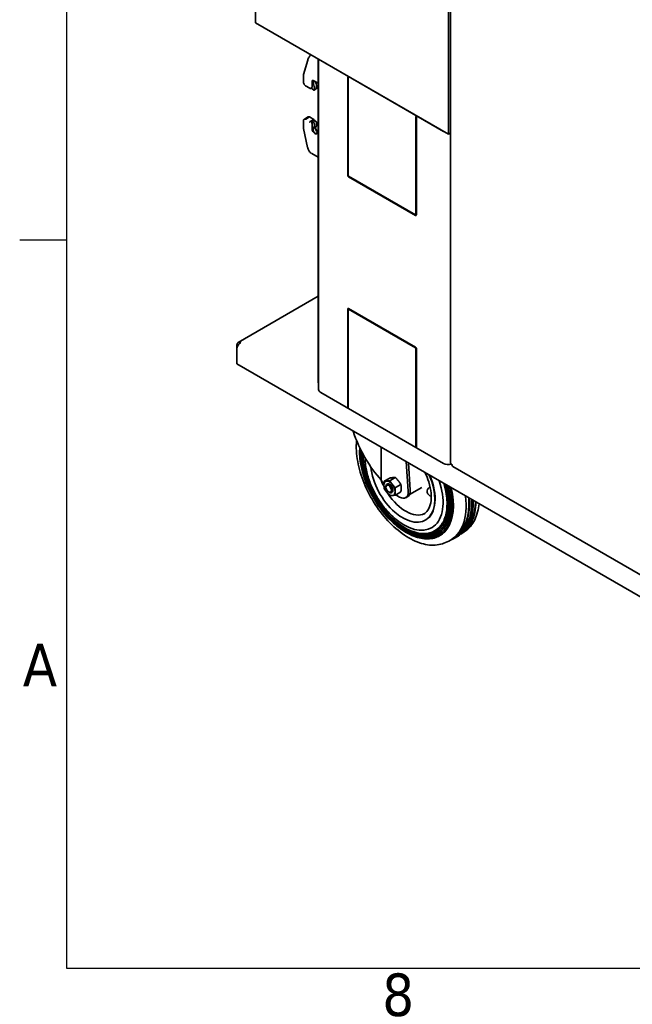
# Model space of a CAD drawing. Header units: millimetres. Extents: x 0 to 5940, y 0 to 4200.
# Tile 1 of 26: x 61 to 566, y 71 to 882. Entities that reach past the tile are written whole.
import ezdxf

# ---------------------------------------------------------------- set-up
doc = ezdxf.new("R2010")
doc.units = ezdxf.units.MM
doc.header["$LTSCALE"] = 10
doc.layers.get('0').update_dxf_attribs({"lineweight": 25})
for name, color, linetype, lineweight in [('Geometria schizzo (ISO)', 7, 'Continuous', 25), ('Simbolo (ISO)', 7, 'Continuous', 25), ('Spigoli visibili(ISO)', 7, 'Continuous', 35)]:
    doc.layers.add(name, color=color, linetype=linetype, lineweight=lineweight)
doc.styles.add('Testo nota (ISO)', font='tahoma.ttf')

# ---------------------------------------------------------------- blocks, each defined once
blk = doc.blocks.new('Bordi Bordo di default')
at = {"layer": 'Geometria schizzo (ISO)'}
blk.add_line((10, 70), (6.1, 70), dxfattribs=at)
at = {"layer": 'Geometria schizzo (ISO)', "flags": 128}
blk.add_lwpolyline([(10, 10), (10, 410), (584, 410), (584, 10), (10, 10)], dxfattribs=at)
at = {"layer": 'Simbolo (ISO)', "char_height": 3.5, "attachment_point": 7, "style": 'Testo nota (ISO)'}
for s, insert in [('A', (6.361, 33.25)), ('8', (35.983, 6.021))]:
    blk.add_mtext(s, dxfattribs=dict(at, insert=insert))

msp = doc.modelspace()

# ---------------------------------------------------------------- linework, layer by layer
at = {"layer": 'Spigoli visibili(ISO)'}
for p, q in [((255.37, 879.06), (255.37, 1450.607)), ((416.126, 1363.89), (416.126, 516.704)), ((414.469, 787.204), (414.469, 1358.751)), ((414.469, 787.204), (255.37, 879.06)), ((298.372, 848.183), (294.981, 836.484)), ((298.414, 848.322), (298.373, 848.187)), ((306.989, 849.258), (306.989, 583.896)), ((307.353, 849.047), (307.353, 576.956)), ((309.11, 848.033), (410.226, 789.653)), ((294.892, 835.822), (294.892, 830.437)), ((302.034, 830.435), (302.034, 826.352)), ((303.189, 828.925), (303.548, 827.824)), ((303.415, 831.352), (306.989, 829.288)), ((304.956, 829.946), (305.316, 828.845)), ((331.384, 753.523), (331.384, 834.357)), ((331.384, 834.357), (331.738, 834.152)), ((331.738, 834.152), (331.738, 753.319)), ((296.59, 827.157), (300.137, 825.109)), ((301.13, 825.154), (301.62, 825.437)), ((303.429, 823.61), (301.768, 824.828)), ((305.494, 824.575), (303.726, 823.555)), ((303.839, 823.761), (303.818, 823.684)), ((305.606, 824.782), (305.586, 824.705)), ((294.892, 792.801), (294.892, 798.186)), ((295.66, 799.763), (298.802, 801.577)), ((299.974, 801.589), (296.832, 799.775)), ((303.539, 799.53), (299.974, 801.589)), ((300.397, 797.716), (303.539, 799.53)), ((301.567, 797.567), (303.335, 798.588)), ((303.431, 796.866), (301.77, 797.566)), ((302.036, 791.652), (302.036, 795.735)), ((305.199, 797.886), (303.538, 798.587)), ((303.841, 796.242), (303.82, 796.343)), ((305.608, 797.262), (305.587, 797.363)), ((387.599, 721.068), (387.599, 801.901)), ((387.599, 801.901), (387.953, 801.697)), ((387.953, 801.697), (387.953, 720.864)), ((298.363, 776.479), (294.972, 792.093)), ((303.19, 791.828), (303.55, 792.514)), ((305.079, 787.446), (304.157, 787.978)), ((305.079, 787.837), (304.796, 788)), ((304.958, 792.849), (305.318, 793.535)), ((305.079, 787.837), (306.846, 788.858)), ((305.079, 787.446), (306.847, 788.466)), ((305.079, 787.446), (305.079, 787.837)), ((306.846, 788.858), (306.564, 789.021)), ((306.807, 789.508), (306.989, 789.403)), ((306.847, 788.466), (306.846, 788.858)), ((416.126, 788.16), (414.469, 787.204)), ((298.364, 776.478), (298.405, 776.295)), ((306.989, 768.279), (301.685, 771.341)), ((332.091, 752.707), (387.245, 720.864)), ((387.245, 720.455), (332.091, 752.299)), ((387.953, 721.103), (387.495, 720.839)), ((306.989, 653.835), (241.142, 615.818)), ((331.384, 562.463), (331.384, 643.296)), ((331.738, 643.092), (331.738, 562.259)), ((331.841, 643.321), (332.298, 643.585)), ((332.091, 643.705), (387.245, 611.861)), ((387.245, 611.453), (332.091, 643.296)), ((240.918, 613.399), (240.107, 613.867)), ((240.107, 613.867), (240.107, 611.08)), ((240.107, 598.016), (240.107, 611.08)), ((387.599, 530.007), (387.599, 610.841)), ((387.953, 610.637), (387.953, 529.803)), ((673.684, 347.69), (240.107, 598.016)), ((410.226, 516.127), (309.11, 574.507)), ((331.384, 562.463), (331.738, 562.667)), ((331.738, 562.259), (331.384, 562.463)), ((359.012, 502.668), (359.012, 529.366)), ((387.599, 530.007), (387.953, 530.212)), ((387.953, 529.803), (387.599, 530.007)), ((379.427, 517.579), (381.202, 493.181)), ((382.97, 494.201), (381.35, 516.469)), ((417.919, 513.599), (674.306, 365.574)), ((361.45, 501.44), (366.018, 504.078)), ((366.046, 501.851), (370.615, 504.489)), ((360.158, 500.048), (359.012, 502.668)), ((362.862, 496.524), (362.862, 497.15)), ((363.691, 498.982), (363.855, 499.077)), ((370.642, 496.133), (375.211, 498.771)), ((392.57, 496.372), (382.377, 490.487)), ((365.148, 492.565), (365.691, 492.251)), ((367.691, 492.053), (367.855, 492.148)), ((370.642, 490.005), (375.211, 492.643)), ((374.158, 488.369), (370.984, 490.202)), ((379.158, 487.874), (380.926, 488.895)), ((395.655, 469.516), (395.424, 469.383)), ((423.455, 456.969), (421.947, 455.916)), ((428.103, 460.211), (425.802, 458.606)), ((412.059, 450.948), (414.6, 452.138)), ((417.191, 453.352), (418.857, 454.132))]:
    msp.add_line(p, q, dxfattribs=at)
msp.add_arc((400.895, 492.978), 4, 120, 261.058727, dxfattribs=at)
for centre, major_axis, ratio, start_param, end_param in [((298.851, 848.041), (-0.478, 0.146), 0.7189241, 6.2831589, 6.2936189), ((304.156, 829.21), (-1.5, 2.598), 0.5773503, 0.1803361, 0.7853981), ((304.792, 828.86), (-1.25, 2.165), 0.5773503, 6.0871001, 7.5035855), ((299.059, 828.007), (3.5, -6.062), 0.5773503, 0.5222685, 1.2204002), ((306.559, 829.881), (1.25, -2.165), 0.5773503, 4.0964783, 4.3619928), ((300.827, 829.028), (3.5, -6.062), 0.5773503, 0.5222685, 1.2204002), ((301.816, 825.205), (-0.25, 0.433), 0.5773503, 0.9314013, 2.2222192), ((300.62, 827.169), (1, -1.732), 0.5773503, 0, 0.7853981), ((303.476, 823.988), (0.25, -0.433), 0.5773503, 5.3638118, 6.8054538), ((305.244, 825.008), (0.25, -0.433), 0.5773503, 0, 0.5222685), ((300.302, 798.979), (-1.5, 2.598), 0.5773503, 5.6530978, 6.2831853), ((301.817, 797.134), (-0.25, 0.433), 0.5773503, 5.6317625, 6.9769515), ((300.622, 796.551), (1, -1.732), 0.5773503, 0.7853982, 1.717093), ((303.585, 798.155), (-0.25, 0.433), 0.5773503, 5.6317625, 6.2831853), ((303.478, 796.434), (-0.25, 0.433), 0.5773503, 4.1901205, 5.6317625), ((303.272, 798.081), (1, -1.732), 0.5773503, 1.3038113, 2.1658826), ((299.061, 797.514), (3.5, -6.062), 0.5773503, 0.3503962, 1.0485279), ((305.246, 797.454), (-0.25, 0.433), 0.5773503, 4.1901205, 5.6317625), ((300.829, 798.535), (3.5, -6.062), 0.5773503, 0.3503962, 1.0485279), ((304.157, 790.427), (-1.5, 2.598), 0.5773503, 0.7853982, 2.3561945), ((304.793, 790.043), (-1.25, 2.165), 0.5773503, 0.3503962, 2.3575248), ((306.561, 791.063), (-1.25, 2.165), 0.5773503, 0.3503962, 2.3575248), ((306.807, 791.957), (1.5, -2.598), 0.5773503, 4.2631004, 5.4977871), ((298.851, 776.588), (-0.488, -0.11), 0.3870591, 6.2799347, 6.2832054), ((332.091, 753.115), (-0.5, 0.866), 0.5773503, 0.7853982, 2.3561945), ((332.091, 753.115), (0.25, -0.433), 0.5773503, 3.9269908, 5.4977871), ((387.245, 721.272), (0.25, -0.433), 0.5773503, 5.4977871, 7.0685835), ((387.245, 721.272), (0.5, -0.866), 0.5773503, 5.4977871, 7.0685835), ((332.091, 642.888), (-0.5, 0.866), 0.5773503, 5.4977871, 7.0685835), ((332.091, 642.888), (-0.25, 0.433), 0.5773503, 5.4977871, 7.0685835), ((387.245, 611.045), (0.5, -0.866), 0.5773503, 0.7853982, 2.3561945), ((387.245, 611.045), (-0.25, 0.433), 0.5773503, 3.9269908, 5.4977871), ((310.524, 585.937), (-2.5, -4.33), 0.5773503, 5.4977871, 5.9555209), ((313.353, 576.956), (-6, 0), 0.5773503, 0, 0.7853982), ((363.027, 546.149), (-21.768, 54.134), 0.4581711, 1.4498686, 2.299304), ((379.757, 503.639), (26.764, -46.356), 0.5773503, 3.8739632, 6.5291338), ((379.205, 503.32), (25.629, -44.391), 0.5773503, 3.8910341, 6.5291338), ((378.652, 503.001), (24.494, -42.426), 0.5773503, 3.9078182, 6.5291338), ((377.797, 502.507), (-22.738, 39.383), 0.5773503, 0.791689, 0.9232603), ((376.674, 501.859), (18.75, -32.476), 0.5773503, 4.0484929, 7.6694208), ((414.469, 518.577), (-6, 0), 0.5773503, 0.7853982, 2.013284), ((379.114, 503.267), (-16.25, 28.146), 0.5773503, 1.2558409, 1.4698731), ((376.905, 501.992), (18.75, -32.476), 0.5773503, 0, 1.3757296), ((366.018, 501.234), (5, -8.66), 0.5773503, 4.5209653, 4.7600787), ((365.855, 495.613), (-3.25, 5.629), 0.5773503, 6.0213859, 7.0685835), ((365.855, 495.613), (3.25, -5.629), 0.5773503, 3.9269908, 4.9741884), ((365.691, 495.517), (2, -3.464), 0.5773503, 5.4977871, 10.2101761), ((365.855, 495.613), (-3.25, 5.629), 0.5773503, 4.9741884, 6.0213859), ((365.855, 495.613), (2, -3.464), 0.5773503, 0, 3.1415927), ((365.855, 495.613), (-3.25, 5.629), 0.5773503, 3.9269908, 4.9741884), ((377.797, 502.507), (22.738, -39.383), 0.5773503, 5.359925, 7.5144788), ((400.895, 492.978), (-2, 3.464), 0.5773503, 6.0765549, 6.2831853), ((378.883, 503.134), (24.967, -43.244), 0.5773503, 0.2459485, 1.1558219), ((379.435, 503.453), (26.102, -45.21), 0.5773503, 0.2459485, 1.1230861), ((379.988, 503.772), (27.236, -47.175), 0.5773503, 0.2459485, 1.0934059), ((365.855, 495.613), (3.25, -5.629), 0.5773503, 4.9741884, 6.0213859), ((379.114, 503.267), (16.25, -28.146), 0.5773503, 4.808078, 6.2397193), ((365.855, 495.613), (3.25, -5.629), 0.5773503, 6.0213859, 7.0685835), ((374.158, 496.534), (5, -8.66), 0.5773503, 5.4977871, 7.1560746), ((375.926, 497.555), (5, -8.66), 0.5773503, 0, 0.8728893), ((385.124, 506.737), (31.049, -53.778), 0.5773503, 6.2337194, 7.2180982), ((387.599, 508.166), (31.171, -53.99), 0.5773503, 6.1940206, 7.1609469), ((387.599, 508.166), (30.921, -53.556), 0.5773503, 0.0119043, 0.8785124), ((389.19, 509.085), (31.25, -54.127), 0.5773503, 6.2337194, 7.1246128), ((390.781, 510.003), (31.171, -53.99), 0.5773503, 0.0494659, 0.80545), ((393.256, 511.432), (31.049, -53.778), 0.5773503, 0.0096889, 0.7491571), ((393.256, 511.432), (30.798, -53.344), 0.5773503, 0.1116735, 0.7488621)]:
    msp.add_ellipse(centre, major_axis=major_axis, ratio=ratio, start_param=start_param, end_param=end_param, dxfattribs=at)
msp.add_ellipse((365.148, 495.204), major_axis=(1.617, -2.8), ratio=0.5773503, dxfattribs=at)
for points, knots in [([(298.414, 848.322), (298.641, 849.064), (299.006, 849.878), (299.865, 851.391), (300.333, 852.102), (300.855, 852.799)], [0, 0, 0, 0, 0.32471065, 0.32471065, 0.59210231, 0.59210231, 0.59210231, 0.59210231]), ([(294.892, 835.822), (294.892, 835.868), (294.893, 835.914), (294.898, 836.005), (294.901, 836.05), (294.911, 836.139), (294.916, 836.183), (294.93, 836.271), (294.939, 836.314), (294.958, 836.4), (294.968, 836.442), (294.981, 836.484)], [1.57079633, 1.57079633, 1.57079633, 1.57079633, 1.62664686, 1.62664686, 1.6824974, 1.6824974, 1.73834793, 1.73834793, 1.79419847, 1.79419847, 1.85004901, 1.85004901, 1.85004901, 1.85004901]), ([(294.892, 830.437), (294.892, 830.205), (294.921, 829.964), (295.027, 829.479), (295.105, 829.235), (295.305, 828.756), (295.426, 828.521), (295.704, 828.077), (295.86, 827.867), (296.2, 827.485), (296.383, 827.313), (296.575, 827.167)], [4.712389, 4.712389, 4.712389, 4.712389, 4.9945572, 4.9945572, 5.2767254, 5.2767254, 5.5588937, 5.5588937, 5.8410619, 5.8410619, 6.1232301, 6.1232301, 6.1232301, 6.1232301]), ([(296.59, 827.157), (296.561, 827.174), (296.538, 827.201), (296.509, 827.273), (296.503, 827.319), (296.507, 827.372), (296.507, 827.373), (296.507, 827.374)], [-0.039085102, -0.039085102, -0.039085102, -0.039085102, -0.019945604, -0.019945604, 0, 0, 0.000420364, 0.000420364, 0.000420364, 0.000420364]), ([(302.165, 831.525), (302.218, 831.555), (302.274, 831.578), (302.4, 831.611), (302.47, 831.621), (302.625, 831.623), (302.71, 831.615), (302.893, 831.578), (302.992, 831.548), (303.198, 831.467), (303.305, 831.415), (303.415, 831.352)], [2.35619449, 2.35619449, 2.35619449, 2.35619449, 2.51327412, 2.51327412, 2.67035376, 2.67035376, 2.82743339, 2.82743339, 2.98451302, 2.98451302, 3.14159265, 3.14159265, 3.14159265, 3.14159265]), ([(300.172, 825.093), (300.161, 825.097), (300.15, 825.102), (300.104, 825.127), (300.074, 825.159), (300.028, 825.241), (300.014, 825.292), (300.008, 825.35), (300.008, 825.351), (300.008, 825.353)], [0.112021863, 0.112021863, 0.112021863, 0.112021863, 0.117507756, 0.117507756, 0.137096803, 0.137096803, 0.157113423, 0.157113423, 0.157567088, 0.157567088, 0.157567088, 0.157567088]), ([(300.172, 825.093), (300.232, 825.072), (300.294, 825.055), (300.421, 825.029), (300.485, 825.021), (300.616, 825.015), (300.682, 825.017), (300.814, 825.034), (300.88, 825.049), (301.008, 825.092), (301.071, 825.12), (301.13, 825.154)], [0.19563321, 0.19563321, 0.19563321, 0.19563321, 0.3135862, 0.3135862, 0.43153919, 0.43153919, 0.54949218, 0.54949218, 0.66744517, 0.66744517, 0.78539816, 0.78539816, 0.78539816, 0.78539816]), ([(294.892, 798.186), (294.892, 798.315), (294.901, 798.442), (294.938, 798.69), (294.966, 798.81), (295.044, 799.041), (295.093, 799.152), (295.216, 799.36), (295.289, 799.456), (295.459, 799.628), (295.555, 799.703), (295.66, 799.763)], [1.57079633, 1.57079633, 1.57079633, 1.57079633, 1.72787596, 1.72787596, 1.88495559, 1.88495559, 2.04203522, 2.04203522, 2.19911486, 2.19911486, 2.35619449, 2.35619449, 2.35619449, 2.35619449]), ([(296.507, 799.146), (296.507, 799.147), (296.507, 799.148), (296.503, 799.206), (296.509, 799.267), (296.539, 799.391), (296.562, 799.452), (296.622, 799.567), (296.659, 799.62), (296.741, 799.711), (296.786, 799.748), (296.832, 799.775)], [-0.000420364, -0.000420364, -0.000420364, -0.000420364, 0, 0, 0.019945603, 0.019945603, 0.039516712, 0.039516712, 0.059026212, 0.059026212, 0.078506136, 0.078506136, 0.078506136, 0.078506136]), ([(300.008, 797.125), (300.008, 797.126), (300.008, 797.127), (300.014, 797.179), (300.028, 797.236), (300.074, 797.35), (300.104, 797.408), (300.176, 797.516), (300.217, 797.566), (300.305, 797.654), (300.352, 797.69), (300.397, 797.716)], [-0.157567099, -0.157567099, -0.157567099, -0.157567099, -0.157113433, -0.157113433, -0.137096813, -0.137096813, -0.117507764, -0.117507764, -0.098010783, -0.098010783, -0.078556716, -0.078556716, -0.078556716, -0.078556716]), ([(294.972, 792.093), (294.962, 792.141), (294.952, 792.189), (294.935, 792.284), (294.928, 792.332), (294.915, 792.427), (294.91, 792.474), (294.901, 792.569), (294.898, 792.616), (294.893, 792.709), (294.892, 792.755), (294.892, 792.801)], [1.29154365, 1.29154365, 1.29154365, 1.29154365, 1.34739418, 1.34739418, 1.40324472, 1.40324472, 1.45909525, 1.45909525, 1.51494579, 1.51494579, 1.57079633, 1.57079633, 1.57079633, 1.57079633]), ([(301.639, 771.368), (301.027, 771.73), (300.47, 772.229), (299.492, 773.464), (299.073, 774.231), (298.622, 775.459), (298.501, 775.871), (298.405, 776.295)], [0.00662893, 0.00662893, 0.00662893, 0.00662893, 0.28463108, 0.28463108, 0.58274151, 0.58274151, 0.72321898, 0.72321898, 0.72321898, 0.72321898]), ([(243.349, 615.74), (242.365, 616.211), (241.392, 616.145), (240.788, 615.548), (240.399, 615.163), (240.161, 614.569), (240.107, 613.867)], [0, 0, 0, 0, 0.9551001, 0.9551001, 0.9551001, 1.5707963, 1.5707963, 1.5707963, 1.5707963]), ([(240.107, 611.08), (240.191, 612.071), (240.734, 613.314), (241.553, 614.291), (242.081, 614.92), (242.715, 615.436), (243.349, 615.74)], [0, 0, 0, 0, 0.9551001, 0.9551001, 0.9551001, 1.5707963, 1.5707963, 1.5707963, 1.5707963]), ([(412.059, 450.948), (408.594, 449.325), (404.674, 448.6), (396.201, 448.95), (391.626, 450.103), (382.268, 454.215), (377.481, 457.226), (368.26, 464.774), (363.828, 469.312), (355.763, 479.44), (352.13, 485.024), (346.013, 496.685), (343.53, 502.759), (339.961, 514.812), (338.878, 520.787), (338.397, 529.384), (338.444, 532.256), (338.707, 534.993)], [3.9764567, 3.9764567, 3.9764567, 3.9764567, 4.277782, 4.277782, 4.5934559, 4.5934559, 4.9183282, 4.9183282, 5.2435514, 5.2435514, 5.567882, 5.567882, 5.8919772, 5.8919772, 6.2166464, 6.2166464, 6.3878016, 6.3878016, 6.3878016, 6.3878016]), ([(413.036, 461.845), (410.914, 458.978), (408.213, 456.817), (401.972, 454.173), (398.445, 453.676), (390.87, 454.355), (386.815, 455.553), (378.594, 459.536), (374.429, 462.33), (366.425, 469.224), (362.589, 473.322), (355.631, 482.405), (352.511, 487.387), (347.298, 497.735), (345.206, 503.099), (342.262, 513.673), (341.411, 518.88), (341.157, 525.598), (341.183, 527.399), (341.305, 529.138)], [3.6810423, 3.6810423, 3.6810423, 3.6810423, 3.99815, 3.99815, 4.3127112, 4.3127112, 4.6320707, 4.6320707, 4.9535565, 4.9535565, 5.2749928, 5.2749928, 5.5961858, 5.5961858, 5.9173341, 5.9173341, 6.2386609, 6.2386609, 6.3608094, 6.3608094, 6.3608094, 6.3608094]), ([(411.107, 463.273), (409.073, 460.524), (406.483, 458.452), (400.501, 455.916), (397.122, 455.44), (389.864, 456.086), (385.977, 457.233), (378.098, 461.046), (374.105, 463.723), (366.434, 470.328), (362.756, 474.255), (356.087, 482.958), (353.096, 487.733), (348.099, 497.65), (346.093, 502.79), (343.27, 512.924), (342.454, 517.915), (342.22, 524.115), (342.23, 525.615), (342.31, 527.071)], [3.6810423, 3.6810423, 3.6810423, 3.6810423, 3.9980243, 3.9980243, 4.3123532, 4.3123532, 4.631678, 4.631678, 4.9532274, 4.9532274, 5.2747267, 5.2747267, 5.595972, 5.595972, 5.9171706, 5.9171706, 6.2385552, 6.2385552, 6.344244, 6.344244, 6.344244, 6.344244]), ([(409.177, 464.7), (407.231, 462.071), (404.753, 460.087), (399.031, 457.66), (395.799, 457.203), (388.857, 457.817), (385.14, 458.913), (377.602, 462.557), (373.782, 465.116), (366.442, 471.432), (362.924, 475.188), (356.543, 483.512), (353.681, 488.078), (348.9, 497.564), (346.981, 502.481), (344.279, 512.175), (343.498, 516.95), (343.281, 522.658), (343.281, 523.878), (343.329, 525.069)], [3.6810423, 3.6810423, 3.6810423, 3.6810423, 3.9978872, 3.9978872, 4.311963, 4.311963, 4.6312494, 4.6312494, 4.9528681, 4.9528681, 5.2744361, 5.2744361, 5.5957386, 5.5957386, 5.9169919, 5.9169919, 6.2384396, 6.2384396, 6.3280122, 6.3280122, 6.3280122, 6.3280122]), ([(373.378, 468.28), (370.532, 470.379), (367.801, 472.827), (362.673, 478.269), (360.277, 481.264), (355.932, 487.633), (353.984, 491.008), (350.64, 497.956), (349.244, 501.528), (347.095, 508.69), (346.341, 512.279), (345.946, 515.793)], [4.8502511, 4.8502511, 4.8502511, 4.8502511, 5.1092655, 5.1092655, 5.3682799, 5.3682799, 5.6272943, 5.6272943, 5.8863087, 5.8863087, 6.1453231, 6.1453231, 6.1453231, 6.1453231]), ([(417.92, 513.602), (417.821, 513.657), (417.732, 513.729), (417.654, 513.818), (417.373, 514.14), (417.243, 514.671), (417.297, 515.311)], [0.78539816, 0.78539816, 0.78539816, 0.78539816, 0.95510012, 0.95510012, 0.95510012, 1.57079633, 1.57079633, 1.57079633, 1.57079633]), ([(395.035, 508.568), (396.311, 506.022), (397.382, 503.403), (399.218, 497.655), (399.868, 494.535), (400.401, 488.699), (400.287, 485.982), (399.347, 481.216), (398.521, 479.174), (396.465, 476.17), (395.313, 475.092), (393.985, 474.325)], [2.4580906, 2.4580906, 2.4580906, 2.4580906, 2.7169466, 2.7169466, 3.0307302, 3.0307302, 3.3431378, 3.3431378, 3.6569118, 3.6569118, 3.9269908, 3.9269908, 3.9269908, 3.9269908]), ([(410.652, 499.552), (411.507, 496.647), (412.158, 493.765), (413.302, 486.381), (413.43, 482.012), (412.521, 474.142), (411.483, 470.643), (409.456, 466.878), (408.937, 466.057), (408.374, 465.295)], [2.75275176, 2.75275176, 2.75275176, 2.75275176, 2.94762952, 2.94762952, 3.26599984, 3.26599984, 3.58441896, 3.58441896, 3.68104232, 3.68104232, 3.68104232, 3.68104232]), ([(413.141, 498.114), (413.817, 495.616), (414.346, 493.14), (415.462, 485.928), (415.595, 481.355), (414.642, 473.119), (413.555, 469.458), (411.433, 465.52), (410.891, 464.663), (410.303, 463.868)], [2.78704132, 2.78704132, 2.78704132, 2.78704132, 2.94779484, 2.94779484, 3.26623688, 3.26623688, 3.58472713, 3.58472713, 3.68104232, 3.68104232, 3.68104232, 3.68104232]), ([(415.59, 496.7), (416.112, 494.601), (416.533, 492.522), (417.623, 485.475), (417.761, 480.699), (416.764, 472.097), (415.627, 468.272), (413.41, 464.161), (412.845, 463.269), (412.232, 462.44)], [2.8180578, 2.8180578, 2.8180578, 2.8180578, 2.94794609, 2.94794609, 3.26645379, 3.26645379, 3.58500906, 3.58500906, 3.68104232, 3.68104232, 3.68104232, 3.68104232]), ([(439.637, 482.817), (439.396, 480.478), (438.995, 478.24), (437.207, 471.479), (435.204, 467.424), (431.179, 462.676), (429.712, 461.333), (428.103, 460.211)], [3.25371325, 3.25371325, 3.25371325, 3.25371325, 3.40055563, 3.40055563, 3.72308005, 3.72308005, 3.87752492, 3.87752492, 3.87752492, 3.87752492])]:
    msp.add_open_spline(points, degree=3, knots=knots, dxfattribs=at)
for points in [[(301.685, 771.341), (301.684, 771.342), (301.684, 771.342), (301.683, 771.343)], [(417.297, 515.311), (416.557, 515.658), (416.136, 516.181), (416.129, 516.705)]]:
    msp.add_open_spline(points, degree=3, dxfattribs=at)
for points, weights in [([(366.018, 504.078), (367.441, 504.298), (368.507, 504.393)], [3.0599580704, 3.29664665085, 3.29664665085]), ([(368.507, 504.393), (369.574, 504.489), (370.615, 504.489)], [3.29664665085, 3.29664665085, 3.0599580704]), ([(370.615, 504.489), (372.037, 503.066), (373.103, 501.74)], [3.0599580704, 3.29664665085, 3.29664665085]), ([(361.45, 501.44), (361.259, 499.688), (361.259, 498.266)], [3.05995807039, 3.29664665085, 3.29664665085]), ([(361.259, 498.266), (361.259, 496.844), (361.45, 495.312)], [3.29664665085, 3.29664665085, 3.05995807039]), ([(363.557, 501.536), (362.491, 501.44), (361.45, 501.44)], [3.29664665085, 3.29664665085, 3.05995807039]), ([(361.45, 495.312), (362.491, 493.67), (363.557, 492.343)], [3.05995807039, 3.29664665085, 3.29664665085]), ([(366.046, 501.851), (364.624, 501.631), (363.557, 501.536)], [3.05995807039, 3.29664665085, 3.29664665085]), ([(368.154, 498.882), (367.087, 500.209), (366.046, 501.851)], [3.29664665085, 3.29664665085, 3.05995807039]), ([(370.642, 496.133), (369.22, 497.555), (368.154, 498.882)], [3.05995807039, 3.29664665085, 3.29664665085]), ([(370.642, 496.133), (370.452, 494.381), (370.452, 492.959)], [3.05995807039, 3.29664665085, 3.29664665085]), ([(373.103, 501.74), (374.17, 500.413), (375.211, 498.771)], [3.29664665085, 3.29664665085, 3.0599580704]), ([(375.211, 498.771), (375.401, 497.239), (375.401, 495.817)], [3.0599580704, 3.29664665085, 3.29664665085]), ([(375.401, 495.817), (375.401, 494.395), (375.211, 492.643)], [3.29664665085, 3.29664665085, 3.0599580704]), ([(363.557, 492.343), (364.624, 491.016), (366.046, 489.594)], [3.29664665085, 3.29664665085, 3.05995807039]), ([(366.046, 489.594), (367.087, 489.594), (368.154, 489.69)], [3.05995807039, 3.29664665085, 3.29664665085]), ([(368.154, 489.69), (369.22, 489.785), (370.642, 490.005)], [3.29664665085, 3.29664665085, 3.05995807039]), ([(370.452, 492.959), (370.452, 491.537), (370.642, 490.005)], [3.29664665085, 3.29664665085, 3.05995807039])]:
    msp.add_rational_spline(points, weights, degree=2, dxfattribs=at)

# ---------------------------------------------------------------- block references
at = {"xscale": 10, "yscale": 10, "zscale": 10}
msp.add_blockref('Bordi Bordo di default', (0, 0), dxfattribs=at)

doc.saveas('drawing.dxf')
